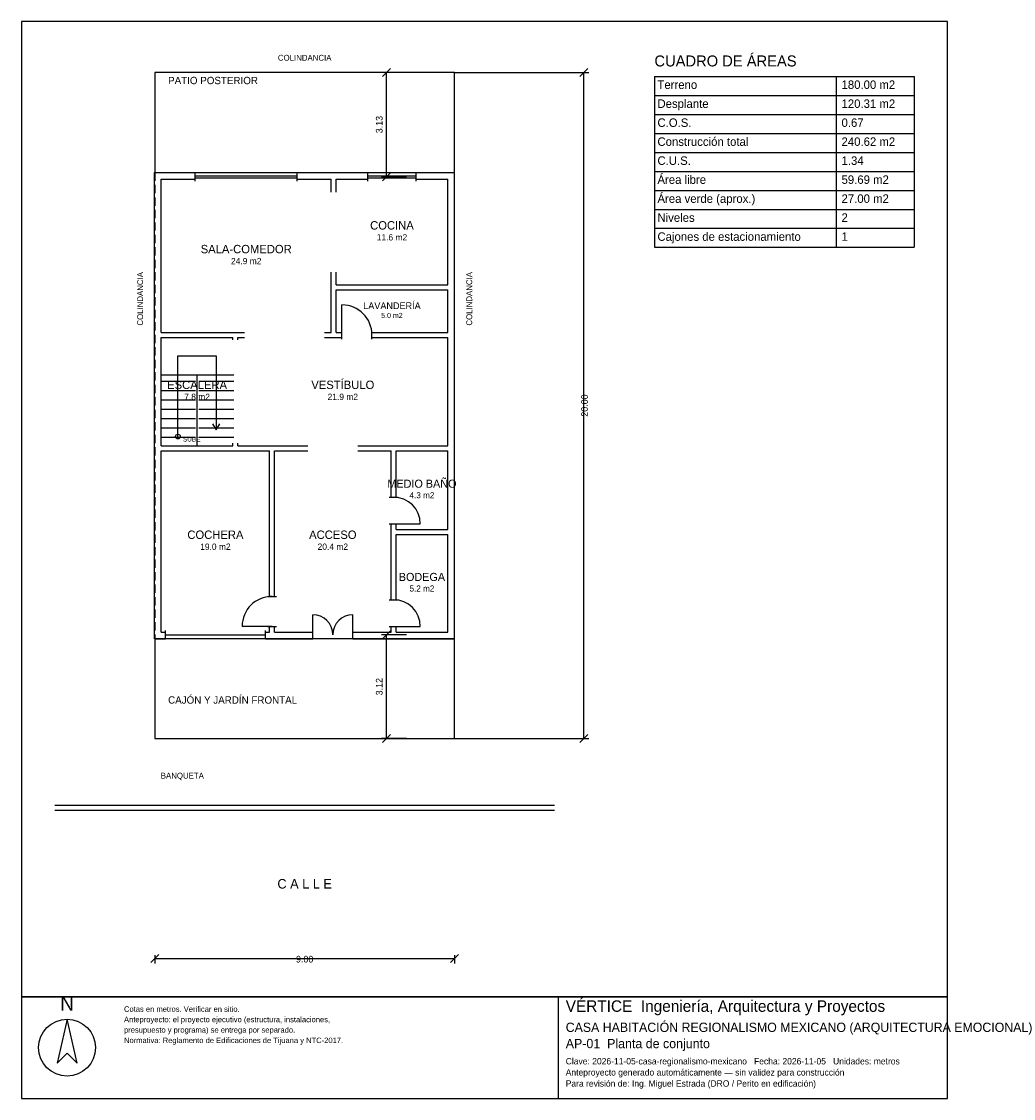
# Model space of a CAD drawing. Header units: metres. Extents: x -4 to 25.8, y -10.8 to 21.5.
import ezdxf
from ezdxf.enums import TextEntityAlignment as Align

# ---------------------------------------------------------------- set-up
doc = ezdxf.new("R2010")
doc.units = ezdxf.units.M
doc.header["$LTSCALE"] = 0.5
doc.linetypes.add('DASHED', pattern=[0.75, 0.5, -0.25])
for name, color, linetype in [('A-AREA', 252, 'CONTINUOUS'), ('A-ESCALERA', 6, 'CONTINUOUS'), ('A-EXTERIOR', 82, 'CONTINUOUS'), ('A-LIMITE', 1, 'DASHED'), ('A-MUROS', 7, 'CONTINUOUS'), ('A-PUERTAS', 2, 'CONTINUOUS'), ('A-TEXTO', 3, 'CONTINUOUS'), ('A-VANOS', 4, 'CONTINUOUS'), ('COTAS', 8, 'CONTINUOUS'), ('LAMINA', 9, 'CONTINUOUS')]:
    doc.layers.add(name, color=color, linetype=linetype)
doc.styles.get("Standard").update_dxf_attribs({"font": 'txt', "width": 0.9})

msp = doc.modelspace()

# ---------------------------------------------------------------- linework, layer by layer
at = {"layer": 'A-ESCALERA'}
for p, q in [((0.17, 10.92), (2.37, 10.92)), ((0.17, 10.73), (1.22, 10.73)), ((1.27, 8.77), (1.27, 10.92)), ((1.32, 10.73), (2.37, 10.73)), ((0.17, 10.45), (1.22, 10.45)), ((1.32, 10.45), (2.37, 10.45)), ((0.17, 10.17), (1.22, 10.17)), ((1.32, 10.17), (2.37, 10.17)), ((0.17, 9.89), (1.22, 9.89)), ((1.32, 9.89), (2.37, 9.89)), ((0.17, 9.61), (1.22, 9.61)), ((1.32, 9.61), (2.37, 9.61)), ((0.17, 9.33), (1.22, 9.33)), ((1.32, 9.33), (2.37, 9.33)), ((0.17, 9.05), (1.22, 9.05)), ((1.32, 9.05), (2.37, 9.05))]:
    msp.add_line(p, q, dxfattribs=at)
for points in [[(0.695, 9.07), (0.695, 11.495), (1.845, 11.495), (1.845, 9.27)], [(1.737, 9.45), (1.845, 9.27), (1.953, 9.45)]]:
    msp.add_lwpolyline(points, dxfattribs=at)
msp.add_circle((0.695, 9.07), 0.07, dxfattribs=at)
at = {"layer": 'A-EXTERIOR'}
for p, q in [((-3, -2), (12, -2)), ((-3, -2.15), (12, -2.15))]:
    msp.add_line(p, q, dxfattribs=at)
for points in [[(0, 17), (9, 17), (9, 20), (0, 20)], [(0, 0), (9, 0), (9, 3), (0, 3)]]:
    msp.add_lwpolyline(points, close=True, dxfattribs=at)
at = {"layer": 'A-LIMITE'}
msp.add_lwpolyline([(0, 0), (9, 0), (9, 20), (0, 20)], close=True, dxfattribs=at)
at = {"layer": 'A-MUROS'}
for p, q in [((-0.005, 16.995), (1.215, 16.995)), ((-0.005, 2.995), (-0.005, 16.995)), ((1.215, 16.74), (1.215, 17)), ((4.275, 16.74), (4.275, 17)), ((4.275, 16.995), (6.393, 16.995)), ((6.393, 16.74), (6.393, 17)), ((7.847, 16.74), (7.847, 17)), ((7.847, 16.995), (8.995, 16.995)), ((8.995, 2.995), (8.995, 16.995)), ((0.195, 16.795), (1.215, 16.795)), ((0.195, 12.195), (0.195, 16.795)), ((4.275, 16.795), (5.295, 16.795)), ((5.295, 16.407), (5.295, 16.795)), ((5.445, 16.795), (6.393, 16.795)), ((5.445, 16.407), (5.445, 16.795)), ((7.847, 16.795), (8.795, 16.795)), ((8.795, 13.62), (8.795, 16.795)), ((5.295, 12.195), (5.295, 14.008)), ((5.445, 13.62), (5.445, 14.008)), ((5.445, 13.62), (8.795, 13.62)), ((5.445, 13.47), (8.795, 13.47)), ((5.445, 12.195), (5.445, 13.47)), ((8.795, 12.195), (8.795, 13.47)), ((0.195, 12.195), (2.695, 12.195)), ((0.195, 12.045), (2.345, 12.045)), ((0.195, 8.795), (0.195, 12.045)), ((2.345, 11.97), (2.345, 12.045)), ((2.495, 12.045), (2.695, 12.045)), ((2.495, 11.97), (2.495, 12.045)), ((5.095, 12.195), (5.295, 12.195)), ((5.095, 12.045), (5.62, 12.045)), ((5.445, 12.195), (5.62, 12.195)), ((5.62, 11.99), (5.62, 12.25)), ((6.52, 11.99), (6.52, 12.25)), ((6.52, 12.195), (8.795, 12.195)), ((6.52, 12.045), (8.795, 12.045)), ((8.795, 8.795), (8.795, 12.045)), ((0.195, 8.795), (2.345, 8.795)), ((2.345, 8.795), (2.345, 8.87)), ((2.495, 8.795), (2.495, 8.87)), ((2.495, 8.795), (4.595, 8.795)), ((6.095, 8.795), (8.795, 8.795)), ((0.195, 8.645), (3.445, 8.645)), ((0.195, 3.195), (0.195, 8.645)), ((3.445, 4.27), (3.445, 8.645)), ((3.595, 8.645), (4.595, 8.645)), ((3.595, 4.27), (3.595, 8.645)), ((6.095, 8.645), (7.095, 8.645)), ((7.095, 7.25), (7.095, 8.645)), ((7.245, 8.645), (8.795, 8.645)), ((7.245, 7.25), (7.245, 8.645)), ((8.795, 6.275), (8.795, 8.645)), ((7.04, 7.25), (7.3, 7.25)), ((7.04, 6.45), (7.3, 6.45)), ((7.095, 4.17), (7.095, 6.45)), ((7.245, 6.275), (7.245, 6.45)), ((7.245, 6.275), (8.795, 6.275)), ((7.245, 6.125), (8.795, 6.125)), ((7.245, 4.17), (7.245, 6.125)), ((8.795, 3.195), (8.795, 6.125)), ((3.39, 4.27), (3.65, 4.27)), ((7.04, 4.17), (7.3, 4.17)), ((0.32, 2.99), (0.32, 3.25)), ((3.32, 2.99), (3.32, 3.25)), ((3.39, 3.37), (3.65, 3.37)), ((3.445, 3.195), (3.445, 3.37)), ((3.595, 3.195), (3.595, 3.37)), ((4.745, 2.99), (4.745, 3.25)), ((5.945, 2.99), (5.945, 3.25)), ((7.04, 3.37), (7.3, 3.37)), ((7.095, 3.195), (7.095, 3.37)), ((7.245, 3.195), (7.245, 3.37)), ((-0.005, 2.995), (0.32, 2.995)), ((0.195, 3.195), (0.32, 3.195)), ((3.32, 3.195), (3.445, 3.195)), ((3.32, 2.995), (4.745, 2.995)), ((3.595, 3.195), (4.745, 3.195)), ((5.945, 3.195), (7.095, 3.195)), ((5.945, 2.995), (8.995, 2.995)), ((7.245, 3.195), (8.795, 3.195))]:
    msp.add_line(p, q, dxfattribs=at)
at = {"layer": 'A-PUERTAS'}
for p, q in [((5.62, 12.12), (5.62, 13.02)), ((7.17, 6.45), (7.97, 6.45)), ((4.745, 3.12), (4.745, 3.72)), ((5.945, 3.12), (5.945, 3.72)), ((3.52, 3.37), (2.62, 3.37)), ((7.17, 3.37), (7.97, 3.37))]:
    msp.add_line(p, q, dxfattribs=at)
for centre, radius, start, end in [((5.62, 12.12), 0.9, 0, 90), ((7.17, 6.45), 0.8, 0, 90), ((3.52, 3.37), 0.9, 90, 180), ((7.17, 3.37), 0.8, 0, 90), ((4.745, 3.12), 0.6, 0, 90), ((5.945, 3.12), 0.6, 90, 180)]:
    msp.add_arc(centre, radius, start, end, dxfattribs=at)
at = {"layer": 'A-VANOS'}
for p, q in [((1.215, 16.9), (4.275, 16.9)), ((1.215, 16.84), (4.275, 16.84)), ((6.393, 16.9), (7.847, 16.9)), ((6.393, 16.84), (7.847, 16.84)), ((0.32, 3.12), (3.32, 3.12))]:
    msp.add_line(p, q, dxfattribs=at)
at = {"layer": 'COTAS'}
for p, q in [((6.8375, 19.88), (7.0775, 20.12)), ((12.76, 19.88), (13, 20.12)), ((7.5575, 20), (6.8075, 20)), ((6.9575, 16.87), (6.9575, 20)), ((9, 20), (13.03, 20)), ((12.88, 0), (12.88, 20)), ((15, 19.88), (22.8, 19.88)), ((15, 19.88), (15, 14.75)), ((20.46, 19.88), (20.46, 14.75)), ((22.8, 19.88), (22.8, 14.75)), ((15, 19.31), (22.8, 19.31)), ((15, 18.74), (22.8, 18.74)), ((15, 18.17), (22.8, 18.17)), ((15, 17.6), (22.8, 17.6)), ((7.5575, 16.87), (6.8075, 16.87)), ((6.8375, 16.75), (7.0775, 16.99)), ((15, 17.03), (22.8, 17.03)), ((15, 16.46), (22.8, 16.46)), ((15, 15.89), (22.8, 15.89)), ((15, 15.32), (22.8, 15.32)), ((15, 14.75), (22.8, 14.75)), ((6.8375, 3), (7.0775, 3.24)), ((7.5575, 3.12), (6.8075, 3.12)), ((6.9575, 0), (6.9575, 3.12)), ((7.5575, 0), (6.8075, 0)), ((6.8375, -0.12), (7.0775, 0.12)), ((9, 0), (13.03, 0)), ((12.76, -0.12), (13, 0.12)), ((-0.12, -6.72), (0.12, -6.48)), ((0, -6.5), (0, -6.75)), ((0, -6.6), (9, -6.6)), ((8.88, -6.72), (9.12, -6.48)), ((9, -6.5), (9, -6.75))]:
    msp.add_line(p, q, dxfattribs=at)
at = {"layer": 'LAMINA'}
msp.add_line((12.124, -10.8017), (12.124, -7.75), dxfattribs=at)
for points in [[(-4, -7.75), (23.8, -7.75), (23.8, 21.528), (-4, 21.528)], [(-4, -10.8017), (23.8, -10.8017), (23.8, -7.75), (-4, -7.75)], [(-2.6328, -8.4214), (-2.9319, -9.7458), (-2.6328, -9.4467), (-2.3338, -9.7458)]]:
    msp.add_lwpolyline(points, close=True, dxfattribs=at)
msp.add_circle((-2.6328, -9.2758), 0.8545, dxfattribs=at)

# ---------------------------------------------------------------- texts
at = {"layer": 'A-AREA'}
for s, height, p in [('11.6 m2', 0.189, (7.12, 14.9555)), ('24.9 m2', 0.189, (2.745, 14.243)), ('5.0 m2', 0.1527, (7.12, 12.6289)), ('7.8 m2', 0.189, (1.27, 10.168)), ('21.9 m2', 0.189, (5.645, 10.168)), ('4.3 m2', 0.1821, (8.02, 7.2171)), ('19.0 m2', 0.189, (1.82, 5.668)), ('20.4 m2', 0.189, (5.345, 5.668)), ('5.2 m2', 0.1821, (8.02, 4.4171))]:
    msp.add_text(s, height=height, dxfattribs=at).set_placement(p, align=Align.CENTER)
at = {"layer": 'A-ESCALERA'}
msp.add_text('SUBE', height=0.14, dxfattribs=at).set_placement((0.845, 8.92))
at = {"layer": 'A-TEXTO'}
for s, height, p in [('COLINDANCIA', 0.176, (4.5, 20.352)), ('COCINA', 0.252, (7.12, 15.2831)), ('SALA-COMEDOR', 0.252, (2.745, 14.5706)), ('LAVANDERÍA', 0.2036, (7.12, 12.8936)), ('ESCALERA', 0.252, (1.27, 10.4956)), ('VESTÍBULO', 0.252, (5.645, 10.4956)), ('MEDIO BAÑO', 0.2429, (8.02, 7.5329)), ('COCHERA', 0.252, (1.82, 5.9956)), ('ACCESO', 0.252, (5.345, 5.9956)), ('BODEGA', 0.2429, (8.02, 4.7329)), ('C A L L E', 0.286, (4.5, -4.5))]:
    msp.add_text(s, height=height, dxfattribs=at).set_placement(p, align=Align.CENTER)
for s, height, p in [('CUADRO DE ÁREAS', 0.33, (15, 20.18)), ('PATIO POSTERIOR', 0.22, (0.4, 19.648)), ('Terreno', 0.255, (15.09, 19.505)), ('180.00 m2', 0.255, (20.616, 19.505)), ('Desplante', 0.255, (15.09, 18.935)), ('120.31 m2', 0.255, (20.616, 18.935)), ('C.O.S.', 0.255, (15.09, 18.365)), ('0.67', 0.255, (20.616, 18.365)), ('Construcción total', 0.255, (15.09, 17.795)), ('240.62 m2', 0.255, (20.616, 17.795)), ('C.U.S.', 0.255, (15.09, 17.225)), ('1.34', 0.255, (20.616, 17.225)), ('Área libre', 0.255, (15.09, 16.655)), ('59.69 m2', 0.255, (20.616, 16.655)), ('Área verde (aprox.)', 0.255, (15.09, 16.085)), ('27.00 m2', 0.255, (20.616, 16.085)), ('Niveles', 0.255, (15.09, 15.515)), ('2', 0.255, (20.616, 15.515)), ('Cajones de estacionamiento', 0.255, (15.09, 14.945)), ('1', 0.255, (20.616, 14.945)), ('CAJÓN Y JARDÍN FRONTAL', 0.22, (0.4, 1.05)), ('BANQUETA', 0.176, (0.18, -1.2))]:
    msp.add_text(s, height=height, dxfattribs=at).set_placement(p)
for p in [(-0.352, 12.4), (9.528, 12.4)]:
    msp.add_text('COLINDANCIA', height=0.176, rotation=90, dxfattribs=at).set_placement(p)
at = {"layer": 'COTAS'}
for s, p in [('3.13', (6.8375, 18.435)), ('20.00', (13, 10)), ('3.12', (6.8375, 1.56))]:
    msp.add_text(s, height=0.2, rotation=90, dxfattribs=at).set_placement(p, align=Align.CENTER)
msp.add_text('9.00', height=0.2, dxfattribs=at).set_placement((4.5, -6.72), align=Align.CENTER)
at = {"layer": 'LAMINA'}
msp.add_text('N', height=0.4272, dxfattribs=at).set_placement((-2.6328, -8.165), align=Align.CENTER)
for s, height, p in [('VÉRTICE  Ingeniería, Arquitectura y Proyectos', 0.345, (12.3363, -8.2011)), ('Cotas en metros. Verificar en sitio.', 0.1645, (-0.9239, -8.2011)), ('Anteproyecto: el proyecto ejecutivo (estructura, instalaciones,', 0.1645, (-0.9239, -8.5137)), ('presupuesto y programa) se entrega por separado.', 0.1645, (-0.9239, -8.8263)), ('CASA HABITACIÓN REGIONALISMO MEXICANO (ARQUITECTURA EMOCIONAL)', 0.2786, (12.3363, -8.8048)), ('Normativa: Reglamento de Edificaciones de Tijuana y NTC-2017.', 0.1645, (-0.9239, -9.1389)), ('AP-01  Planta de conjunto', 0.2786, (12.3363, -9.2924)), ('Clave: 2026-11-05-casa-regionalismo-mexicano   Fecha: 2026-11-05   Unidades: metros', 0.1911, (12.3363, -9.78)), ('Anteproyecto generado automáticamente — sin validez para construcción', 0.1911, (12.3363, -10.1144)), ('Para revisión de: Ing. Miguel Estrada (DRO / Perito en edificación)', 0.1911, (12.3363, -10.4487))]:
    msp.add_text(s, height=height, dxfattribs=at).set_placement(p)

doc.saveas('drawing.dxf')
